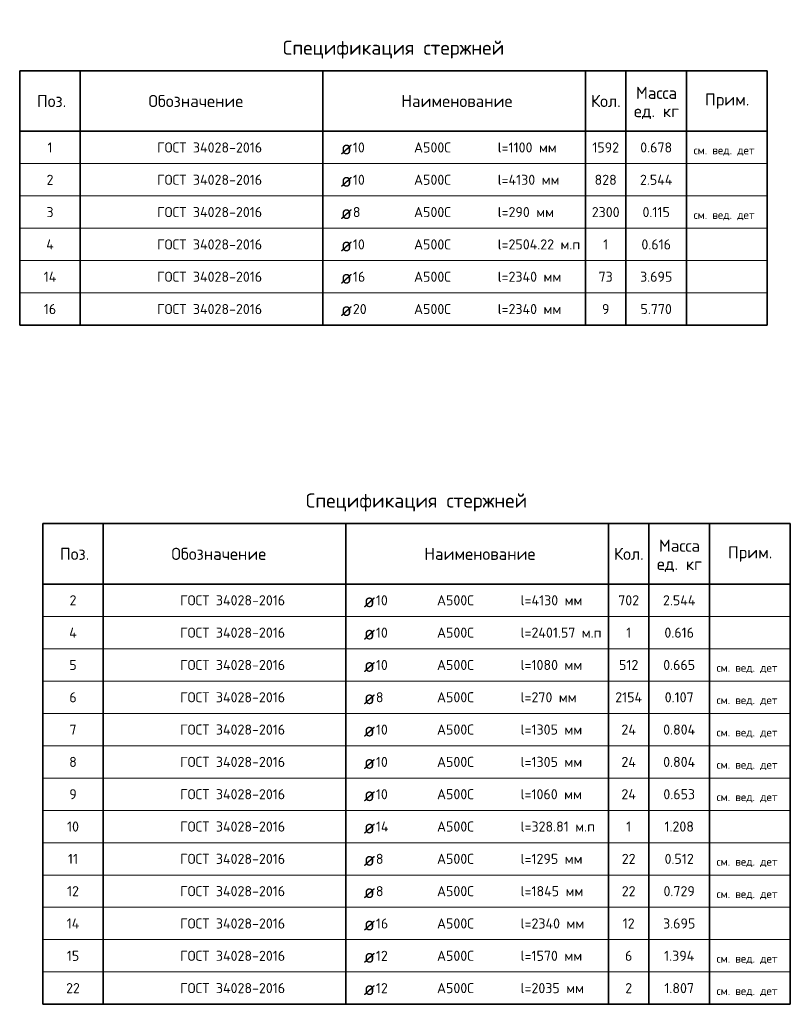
# Model space of a CAD drawing. Header units: millimetres. Extents: x 35810 to 83916, y -15093 to 15747.
# Tile 1 of 2: x 35810 to 54879, y -8625 to 15747. Entities that reach past the tile are written whole.
import ezdxf

# ---------------------------------------------------------------- set-up
doc = ezdxf.new("R2010")
doc.units = ezdxf.units.MM
doc.layers.add('Standard', color=7, linetype='Continuous', lineweight=25)
doc.styles.add('ARIAL', font='ARIAL.TTF')
doc.styles.add('ISOCPEUR', font='ISOCPEUR')

msp = doc.modelspace()

# ---------------------------------------------------------------- linework, layer by layer
at = {"layer": 'Standard', "color": 7, "linetype": 'Continuous', "lineweight": 35, "transparency": 33554687}
for p, q in [((54310, 14484), (35810, 14484)), ((35810, 14484), (35810, 12984)), ((37310, 14484), (37310, 12984)), ((43310, 14484), (43310, 12984)), ((49810, 14484), (49810, 12984)), ((50810, 14484), (50810, 12984)), ((52310, 14484), (52310, 12984)), ((54310, 14484), (54310, 12984)), ((54310, 12984), (35810, 12984)), ((35810, 12984), (35810, 12184)), ((37310, 12984), (37310, 12184)), ((43310, 12984), (43310, 12184)), ((49810, 12984), (49810, 12184)), ((50810, 12984), (50810, 12184)), ((52310, 12984), (52310, 12184)), ((54310, 12984), (54310, 12184)), ((35810, 12184), (35810, 11384)), ((37310, 12184), (37310, 11384)), ((43310, 12184), (43310, 11384)), ((49810, 12184), (49810, 11384)), ((50810, 12184), (50810, 11384)), ((52310, 12184), (52310, 11384)), ((54310, 12184), (54310, 11384)), ((35810, 11384), (35810, 10584)), ((37310, 11384), (37310, 10584)), ((43310, 11384), (43310, 10584)), ((49810, 11384), (49810, 10584)), ((50810, 11384), (50810, 10584)), ((52310, 11384), (52310, 10584)), ((54310, 11384), (54310, 10584)), ((35810, 10584), (35810, 9784)), ((37310, 10584), (37310, 9784)), ((43310, 10584), (43310, 9784)), ((49810, 10584), (49810, 9784)), ((50810, 10584), (50810, 9784)), ((52310, 10584), (52310, 9784)), ((54310, 10584), (54310, 9784)), ((35810, 9784), (35810, 8984)), ((37310, 9784), (37310, 8984)), ((43310, 9784), (43310, 8984)), ((49810, 9784), (49810, 8984)), ((50810, 9784), (50810, 8984)), ((52310, 9784), (52310, 8984)), ((54310, 9784), (54310, 8984)), ((35810, 8984), (35810, 8184)), ((37310, 8984), (37310, 8184)), ((43310, 8984), (43310, 8184)), ((49810, 8984), (49810, 8184)), ((50810, 8984), (50810, 8184)), ((52310, 8984), (52310, 8184)), ((54310, 8984), (54310, 8184)), ((35810, 8184), (54310, 8184)), ((54879, 3275), (36379, 3275)), ((36379, 3275), (36379, 1775)), ((37879, 3275), (37879, 1775)), ((43879, 3275), (43879, 1775)), ((50379, 3275), (50379, 1775)), ((51379, 3275), (51379, 1775)), ((52879, 3275), (52879, 1775)), ((54879, 3275), (54879, 1775)), ((54879, 1775), (36379, 1775)), ((36379, 1775), (36379, 975)), ((37879, 1775), (37879, 975)), ((43879, 1775), (43879, 975)), ((50379, 1775), (50379, 975)), ((51379, 1775), (51379, 975)), ((52879, 1775), (52879, 975)), ((54879, 1775), (54879, 975)), ((36379, 975), (36379, 175)), ((37879, 975), (37879, 175)), ((43879, 975), (43879, 175)), ((50379, 975), (50379, 175)), ((51379, 975), (51379, 175)), ((52879, 975), (52879, 175)), ((54879, 975), (54879, 175)), ((36379, 175), (36379, -625)), ((37879, 175), (37879, -625)), ((43879, 175), (43879, -625)), ((50379, 175), (50379, -625)), ((51379, 175), (51379, -625)), ((52879, 175), (52879, -625)), ((54879, 175), (54879, -625)), ((36379, -625), (36379, -1425)), ((37879, -625), (37879, -1425)), ((43879, -625), (43879, -1425)), ((50379, -625), (50379, -1425)), ((51379, -625), (51379, -1425)), ((52879, -625), (52879, -1425)), ((54879, -625), (54879, -1425)), ((36379, -1425), (36379, -2225)), ((37879, -1425), (37879, -2225)), ((43879, -1425), (43879, -2225)), ((50379, -1425), (50379, -2225)), ((51379, -1425), (51379, -2225)), ((52879, -1425), (52879, -2225)), ((54879, -1425), (54879, -2225)), ((36379, -2225), (36379, -3025)), ((37879, -2225), (37879, -3025)), ((43879, -2225), (43879, -3025)), ((50379, -2225), (50379, -3025)), ((51379, -2225), (51379, -3025)), ((52879, -2225), (52879, -3025)), ((54879, -2225), (54879, -3025)), ((36379, -3025), (36379, -3825)), ((37879, -3025), (37879, -3825)), ((43879, -3025), (43879, -3825)), ((50379, -3025), (50379, -3825)), ((51379, -3025), (51379, -3825)), ((52879, -3025), (52879, -3825)), ((54879, -3025), (54879, -3825)), ((36379, -3825), (36379, -4625)), ((37879, -3825), (37879, -4625)), ((43879, -3825), (43879, -4625)), ((50379, -3825), (50379, -4625)), ((51379, -3825), (51379, -4625)), ((52879, -3825), (52879, -4625)), ((54879, -3825), (54879, -4625)), ((36379, -4625), (36379, -5425)), ((37879, -4625), (37879, -5425)), ((43879, -4625), (43879, -5425)), ((50379, -4625), (50379, -5425)), ((51379, -4625), (51379, -5425)), ((52879, -4625), (52879, -5425)), ((54879, -4625), (54879, -5425)), ((36379, -5425), (36379, -6225)), ((37879, -5425), (37879, -6225)), ((43879, -5425), (43879, -6225)), ((50379, -5425), (50379, -6225)), ((51379, -5425), (51379, -6225)), ((52879, -5425), (52879, -6225)), ((54879, -5425), (54879, -6225)), ((36379, -6225), (36379, -7025)), ((37879, -6225), (37879, -7025)), ((43879, -6225), (43879, -7025)), ((50379, -6225), (50379, -7025)), ((51379, -6225), (51379, -7025)), ((52879, -6225), (52879, -7025)), ((54879, -6225), (54879, -7025)), ((36379, -7025), (36379, -7825)), ((37879, -7025), (37879, -7825)), ((43879, -7025), (43879, -7825)), ((50379, -7025), (50379, -7825)), ((51379, -7025), (51379, -7825)), ((52879, -7025), (52879, -7825)), ((54879, -7025), (54879, -7825)), ((36379, -7825), (36379, -8625)), ((37879, -7825), (37879, -8625)), ((43879, -7825), (43879, -8625)), ((50379, -7825), (50379, -8625)), ((51379, -7825), (51379, -8625)), ((52879, -7825), (52879, -8625)), ((54879, -7825), (54879, -8625)), ((36379, -8625), (54879, -8625))]:
    msp.add_line(p, q, dxfattribs=at)
at = {"layer": 'Standard', "color": 7, "linetype": 'Continuous', "lineweight": 13, "transparency": 33554687}
for p, q in [((54310, 12184), (35810, 12184)), ((54310, 11384), (35810, 11384)), ((54310, 10584), (35810, 10584)), ((54310, 9784), (35810, 9784)), ((54310, 8984), (35810, 8984)), ((54310, 8184), (35810, 8184)), ((54879, 975), (36379, 975)), ((54879, 175), (36379, 175)), ((54879, -625), (36379, -625)), ((54879, -1425), (36379, -1425)), ((54879, -2225), (36379, -2225)), ((54879, -3025), (36379, -3025)), ((54879, -3825), (36379, -3825)), ((54879, -4625), (36379, -4625)), ((54879, -5425), (36379, -5425)), ((54879, -6225), (36379, -6225)), ((54879, -7025), (36379, -7025)), ((54879, -7825), (36379, -7825)), ((54879, -8625), (36379, -8625))]:
    msp.add_line(p, q, dxfattribs=at)

# ---------------------------------------------------------------- texts
at = {"layer": 'Standard', "color": 7, "linetype": 'Continuous', "lineweight": 35, "transparency": 33554687, "style": 'ISOCPEUR'}
for s, insert, char_height, width, attachment_point in [('\\A1;{\\fISOCPEUR|i0|b0;\\H350.000000;\\W1.000000;\\C7;Спецификация стержней}\\P', (45060, 14784), 350, 5562.76, 8), ('\\A1;{\\fISOCPEUR|i0|b0;\\H300.000000;\\W1.000000;\\C7;Обозначение}\\P', (40168, 13734), 300, 2501.27, 5), ('\\A1;{\\fISOCPEUR|i0|b0;\\H300.000000;\\W1.000000;\\C7;Поз.}\\P', (36600, 13734), 300, 873.68, 5), ('\\A1;{\\fISOCPEUR|i0|b0;\\H300.000000;\\W1.000000;\\C7;Наименование}\\P', (46627, 13734), 300, 2786.67, 5), ('\\A1;{\\fISOCPEUR|i0|b0;\\H300.000000;\\W1.000000;\\C7;Кол.}\\P', (50313, 13734), 300, 888.89, 5), ('\\A1;{\\fISOCPEUR|i0|b0;\\H300.000000;\\W1.000000;\\C7;Прим.}\\P', (53317, 13731), 300, 1131.43, 5), ('\\A1;{\\fISOCPEUR|i0|b0;\\H250.000000;\\W1.000000;\\C7;ГОСТ 34028-2016}\\P', (39210, 12584), 250, 2745.41, 4), ('\\A1;{\\fISOCPEUR|i0|b0;\\H250.000000;\\W1.000000;\\C7;l=1100 мм}\\P', (47638, 12584), 250, 1538.1, 4), ('\\A1;{\\fISOCPEUR|i0|b0;\\H250.000000;\\W1.000000;\\C7;1}\\P', (36560, 12584), 250, 194.44, 5), ('\\A1;{\\fISOCPEUR|i0|b0;\\H350.000000;\\W1.000000;\\C7;ø}\\P', (43755, 12584), 350, 458.18, 4), ('\\A1;{\\fISOCPEUR|i0|b0;\\H250.000000;\\W1.000000;\\C7;10}\\P', (44054, 12584), 250, 393.75, 4), ('\\A1;{\\fISOCPEUR|i0|b0;\\H250.000000;\\W1.000000;\\C7;А500С}\\P', (45567, 12584), 250, 1043.59, 4), ('\\A1;{\\fISOCPEUR|i0|b0;\\H250.000000;\\W1.000000;\\C7;1592}\\P', (50310, 12584), 250, 758.33, 5), ('\\A1;{\\fISOCPEUR|i0|b0;\\H250.000000;\\W1.000000;\\C7;0.678}\\P', (51560, 12584), 250, 892.42, 5), ('\\A1;{\\fISOCPEUR|i0|b0;\\H250.000000;\\W1.000000;\\C7;ГОСТ 34028-2016}\\P', (39210, 11784), 250, 2745.41, 4), ('\\A1;{\\fISOCPEUR|i0|b0;\\H250.000000;\\W1.000000;\\C7;2}\\P', (36560, 11784), 250, 272.22, 5), ('\\A1;{\\fISOCPEUR|i0|b0;\\H350.000000;\\W1.000000;\\C7;ø}\\P', (43755, 11784), 350, 458.18, 4), ('\\A1;{\\fISOCPEUR|i0|b0;\\H250.000000;\\W1.000000;\\C7;10}\\P', (44054, 11784), 250, 393.75, 4), ('\\A1;{\\fISOCPEUR|i0|b0;\\H250.000000;\\W1.000000;\\C7;А500С}\\P', (45567, 11784), 250, 1043.59, 4), ('\\A1;{\\fISOCPEUR|i0|b0;\\H250.000000;\\W1.000000;\\C7;l=4130 мм}\\P', (47638, 11784), 250, 1617.19, 4), ('\\A1;{\\fISOCPEUR|i0|b0;\\H250.000000;\\W1.000000;\\C7;828}\\P', (50310, 11784), 250, 639.13, 5), ('\\A1;{\\fISOCPEUR|i0|b0;\\H250.000000;\\W1.000000;\\C7;2.544}\\P', (51560, 11784), 250, 942.86, 5), ('\\A1;{\\fISOCPEUR|i0|b0;\\H250.000000;\\W1.000000;\\C7;ГОСТ 34028-2016}\\P', (39210, 10984), 250, 2745.41, 4), ('\\A1;{\\fISOCPEUR|i0|b0;\\H250.000000;\\W1.000000;\\C7;3}\\P', (36560, 10984), 250, 272.22, 5), ('\\A1;{\\fISOCPEUR|i0|b0;\\H350.000000;\\W1.000000;\\C7;ø}\\P', (43755, 10984), 350, 458.18, 4), ('\\A1;{\\fISOCPEUR|i0|b0;\\H250.000000;\\W1.000000;\\C7;8}\\P', (44054, 10984), 250, 272.22, 4), ('\\A1;{\\fISOCPEUR|i0|b0;\\H250.000000;\\W1.000000;\\C7;А500С}\\P', (45567, 10984), 250, 1043.59, 4), ('\\A1;{\\fISOCPEUR|i0|b0;\\H250.000000;\\W1.000000;\\C7;l=290 мм}\\P', (47638, 10984), 250, 1470.54, 4), ('\\A1;{\\fISOCPEUR|i0|b0;\\H250.000000;\\W1.000000;\\C7;2300}\\P', (50310, 10984), 250, 816.67, 5), ('\\A1;{\\fISOCPEUR|i0|b0;\\H250.000000;\\W1.000000;\\C7;0.115}\\P', (51560, 10984), 250, 777.27, 5), ('\\A1;{\\fISOCPEUR|i0|b0;\\H250.000000;\\W1.000000;\\C7;ГОСТ 34028-2016}\\P', (39210, 10184), 250, 2745.41, 4), ('\\A1;{\\fISOCPEUR|i0|b0;\\H250.000000;\\W1.000000;\\C7;4}\\P', (36560, 10184), 250, 300, 5), ('\\A1;{\\fISOCPEUR|i0|b0;\\H350.000000;\\W1.000000;\\C7;ø}\\P', (43755, 10184), 350, 458.18, 4), ('\\A1;{\\fISOCPEUR|i0|b0;\\H250.000000;\\W1.000000;\\C7;10}\\P', (44054, 10184), 250, 393.75, 4), ('\\A1;{\\fISOCPEUR|i0|b0;\\H250.000000;\\W1.000000;\\C7;А500С}\\P', (45567, 10184), 250, 1043.59, 4), ('\\A1;{\\fISOCPEUR|i0|b0;\\H250.000000;\\W1.000000;\\C7;l=2504.22 м.п}\\P', (47638, 10184), 250, 2146.99, 4), ('\\A1;{\\fISOCPEUR|i0|b0;\\H250.000000;\\W1.000000;\\C7;1}\\P', (50310, 10184), 250, 194.44, 5), ('\\A1;{\\fISOCPEUR|i0|b0;\\H250.000000;\\W1.000000;\\C7;0.616}\\P', (51560, 10184), 250, 834.85, 5), ('\\A1;{\\fISOCPEUR|i0|b0;\\H250.000000;\\W1.000000;\\C7;14}\\P', (36560, 9384), 250, 420.59, 5), ('\\A1;{\\fISOCPEUR|i0|b0;\\H250.000000;\\W1.000000;\\C7;ГОСТ 34028-2016}\\P', (39210, 9384), 250, 2745.41, 4), ('\\A1;{\\fISOCPEUR|i0|b0;\\H250.000000;\\W1.000000;\\C7;16}\\P', (44054, 9384), 250, 393.75, 4), ('\\A1;{\\fISOCPEUR|i0|b0;\\H250.000000;\\W1.000000;\\C7;А500С}\\P', (45567, 9384), 250, 1043.59, 4), ('\\A1;{\\fISOCPEUR|i0|b0;\\H250.000000;\\W1.000000;\\C7;l=2340 мм}\\P', (47638, 9384), 250, 1671.09, 4), ('\\A1;{\\fISOCPEUR|i0|b0;\\H250.000000;\\W1.000000;\\C7;73}\\P', (50310, 9384), 250, 459.38, 5), ('\\A1;{\\fISOCPEUR|i0|b0;\\H250.000000;\\W1.000000;\\C7;3.695}\\P', (51560, 9384), 250, 892.42, 5), ('\\A1;{\\fISOCPEUR|i0|b0;\\H350.000000;\\W1.000000;\\C7;ø}\\P', (43755, 9384), 350, 458.18, 4), ('\\A1;{\\fISOCPEUR|i0|b0;\\H250.000000;\\W1.000000;\\C7;ГОСТ 34028-2016}\\P', (39210, 8584), 250, 2745.41, 4), ('\\A1;{\\fISOCPEUR|i0|b0;\\H250.000000;\\W1.000000;\\C7;16}\\P', (36560, 8584), 250, 393.75, 5), ('\\A1;{\\fISOCPEUR|i0|b0;\\H350.000000;\\W1.000000;\\C7;ø}\\P', (43755, 8584), 350, 458.18, 4), ('\\A1;{\\fISOCPEUR|i0|b0;\\H250.000000;\\W1.000000;\\C7;20}\\P', (44054, 8584), 250, 459.37, 4), ('\\A1;{\\fISOCPEUR|i0|b0;\\H250.000000;\\W1.000000;\\C7;А500С}\\P', (45567, 8584), 250, 1043.59, 4), ('\\A1;{\\fISOCPEUR|i0|b0;\\H250.000000;\\W1.000000;\\C7;l=2340 мм}\\P', (47638, 8584), 250, 1671.09, 4), ('\\A1;{\\fISOCPEUR|i0|b0;\\H250.000000;\\W1.000000;\\C7;9}\\P', (50310, 8584), 250, 272.22, 5), ('\\A1;{\\fISOCPEUR|i0|b0;\\H250.000000;\\W1.000000;\\C7;5.770}\\P', (51560, 8584), 250, 892.42, 5), ('\\A1;{\\fISOCPEUR|i0|b0;\\H350.000000;\\W1.000000;\\C7;Спецификация стержней}\\P', (45629, 3575), 350, 5562.76, 8), ('\\A1;{\\fISOCPEUR|i0|b0;\\H300.000000;\\W1.000000;\\C7;Обозначение}\\P', (40736, 2525), 300, 2501.27, 5), ('\\A1;{\\fISOCPEUR|i0|b0;\\H300.000000;\\W1.000000;\\C7;Поз.}\\P', (37169, 2525), 300, 873.68, 5), ('\\A1;{\\fISOCPEUR|i0|b0;\\H300.000000;\\W1.000000;\\C7;Наименование}\\P', (47196, 2525), 300, 2786.67, 5), ('\\A1;{\\fISOCPEUR|i0|b0;\\H300.000000;\\W1.000000;\\C7;Кол.}\\P', (50882, 2525), 300, 888.89, 5), ('\\A1;{\\fISOCPEUR|i0|b0;\\H300.000000;\\W1.000000;\\C7;Прим.}\\P', (53885, 2522), 300, 1131.43, 5), ('\\A1;{\\fISOCPEUR|i0|b0;\\H250.000000;\\W1.000000;\\C7;ГОСТ 34028-2016}\\P', (39779, 1375), 250, 2745.41, 4), ('\\A1;{\\fISOCPEUR|i0|b0;\\H250.000000;\\W1.000000;\\C7;2}\\P', (37129, 1375), 250, 272.22, 5), ('\\A1;{\\fISOCPEUR|i0|b0;\\H350.000000;\\W1.000000;\\C7;ø}\\P', (44324, 1375), 350, 458.18, 4), ('\\A1;{\\fISOCPEUR|i0|b0;\\H250.000000;\\W1.000000;\\C7;10}\\P', (44623, 1375), 250, 393.75, 4), ('\\A1;{\\fISOCPEUR|i0|b0;\\H250.000000;\\W1.000000;\\C7;А500С}\\P', (46135, 1375), 250, 1043.59, 4), ('\\A1;{\\fISOCPEUR|i0|b0;\\H250.000000;\\W1.000000;\\C7;l=4130 мм}\\P', (48206, 1375), 250, 1617.19, 4), ('\\A1;{\\fISOCPEUR|i0|b0;\\H250.000000;\\W1.000000;\\C7;702}\\P', (50879, 1375), 250, 639.13, 5), ('\\A1;{\\fISOCPEUR|i0|b0;\\H250.000000;\\W1.000000;\\C7;2.544}\\P', (52129, 1375), 250, 942.86, 5), ('\\A1;{\\fISOCPEUR|i0|b0;\\H250.000000;\\W1.000000;\\C7;ГОСТ 34028-2016}\\P', (39779, 575), 250, 2745.41, 4), ('\\A1;{\\fISOCPEUR|i0|b0;\\H250.000000;\\W1.000000;\\C7;l=2401.57 м.п}\\P', (48206, 575), 250, 2093.98, 4), ('\\A1;{\\fISOCPEUR|i0|b0;\\H250.000000;\\W1.000000;\\C7;4}\\P', (37129, 575), 250, 300, 5), ('\\A1;{\\fISOCPEUR|i0|b0;\\H350.000000;\\W1.000000;\\C7;ø}\\P', (44324, 575), 350, 458.18, 4), ('\\A1;{\\fISOCPEUR|i0|b0;\\H250.000000;\\W1.000000;\\C7;10}\\P', (44623, 575), 250, 393.75, 4), ('\\A1;{\\fISOCPEUR|i0|b0;\\H250.000000;\\W1.000000;\\C7;А500С}\\P', (46135, 575), 250, 1043.59, 4), ('\\A1;{\\fISOCPEUR|i0|b0;\\H250.000000;\\W1.000000;\\C7;1}\\P', (50879, 575), 250, 194.44, 5), ('\\A1;{\\fISOCPEUR|i0|b0;\\H250.000000;\\W1.000000;\\C7;0.616}\\P', (52129, 575), 250, 834.85, 5), ('\\A1;{\\fISOCPEUR|i0|b0;\\H250.000000;\\W1.000000;\\C7;ГОСТ 34028-2016}\\P', (39779, -225), 250, 2745.41, 4), ('\\A1;{\\fISOCPEUR|i0|b0;\\H250.000000;\\W1.000000;\\C7;l=1080 мм}\\P', (48206, -225), 250, 1592.06, 4), ('\\A1;{\\fISOCPEUR|i0|b0;\\H250.000000;\\W1.000000;\\C7;5}\\P', (37129, -225), 250, 272.22, 5), ('\\A1;{\\fISOCPEUR|i0|b0;\\H350.000000;\\W1.000000;\\C7;ø}\\P', (44324, -225), 350, 458.18, 4), ('\\A1;{\\fISOCPEUR|i0|b0;\\H250.000000;\\W1.000000;\\C7;10}\\P', (44623, -225), 250, 393.75, 4), ('\\A1;{\\fISOCPEUR|i0|b0;\\H250.000000;\\W1.000000;\\C7;А500С}\\P', (46135, -225), 250, 1043.59, 4), ('\\A1;{\\fISOCPEUR|i0|b0;\\H250.000000;\\W1.000000;\\C7;512}\\P', (50879, -225), 250, 578.26, 5), ('\\A1;{\\fISOCPEUR|i0|b0;\\H250.000000;\\W1.000000;\\C7;0.665}\\P', (52129, -225), 250, 892.42, 5), ('\\A1;{\\fISOCPEUR|i0|b0;\\H250.000000;\\W1.000000;\\C7;ГОСТ 34028-2016}\\P', (39779, -1025), 250, 2745.41, 4), ('\\A1;{\\fISOCPEUR|i0|b0;\\H250.000000;\\W1.000000;\\C7;6}\\P', (37129, -1025), 250, 272.22, 5), ('\\A1;{\\fISOCPEUR|i0|b0;\\H350.000000;\\W1.000000;\\C7;ø}\\P', (44324, -1025), 350, 458.18, 4), ('\\A1;{\\fISOCPEUR|i0|b0;\\H250.000000;\\W1.000000;\\C7;8}\\P', (44623, -1025), 250, 272.22, 4), ('\\A1;{\\fISOCPEUR|i0|b0;\\H250.000000;\\W1.000000;\\C7;А500С}\\P', (46135, -1025), 250, 1043.59, 4), ('\\A1;{\\fISOCPEUR|i0|b0;\\H250.000000;\\W1.000000;\\C7;l=270 мм}\\P', (48206, -1025), 250, 1470.54, 4), ('\\A1;{\\fISOCPEUR|i0|b0;\\H250.000000;\\W1.000000;\\C7;2154}\\P', (50879, -1025), 250, 783.87, 5), ('\\A1;{\\fISOCPEUR|i0|b0;\\H250.000000;\\W1.000000;\\C7;0.107}\\P', (52129, -1025), 250, 834.85, 5), ('\\A1;{\\fISOCPEUR|i0|b0;\\H250.000000;\\W1.000000;\\C7;7}\\P', (37129, -1825), 250, 272.22, 5), ('\\A1;{\\fISOCPEUR|i0|b0;\\H250.000000;\\W1.000000;\\C7;ГОСТ 34028-2016}\\P', (39779, -1825), 250, 2745.41, 4), ('\\A1;{\\fISOCPEUR|i0|b0;\\H250.000000;\\W1.000000;\\C7;10}\\P', (44623, -1825), 250, 393.75, 4), ('\\A1;{\\fISOCPEUR|i0|b0;\\H250.000000;\\W1.000000;\\C7;А500С}\\P', (46135, -1825), 250, 1043.59, 4), ('\\A1;{\\fISOCPEUR|i0|b0;\\H250.000000;\\W1.000000;\\C7;l=1305 мм}\\P', (48206, -1825), 250, 1592.06, 4), ('\\A1;{\\fISOCPEUR|i0|b0;\\H250.000000;\\W1.000000;\\C7;24}\\P', (50879, -1825), 250, 485.29, 5), ('\\A1;{\\fISOCPEUR|i0|b0;\\H250.000000;\\W1.000000;\\C7;0.804}\\P', (52129, -1825), 250, 917.65, 5), ('\\A1;{\\fISOCPEUR|i0|b0;\\H350.000000;\\W1.000000;\\C7;ø}\\P', (44324, -1825), 350, 458.18, 4), ('\\A1;{\\fISOCPEUR|i0|b0;\\H250.000000;\\W1.000000;\\C7;ГОСТ 34028-2016}\\P', (39779, -2625), 250, 2745.41, 4), ('\\A1;{\\fISOCPEUR|i0|b0;\\H250.000000;\\W1.000000;\\C7;l=1305 мм}\\P', (48206, -2625), 250, 1592.06, 4), ('\\A1;{\\fISOCPEUR|i0|b0;\\H250.000000;\\W1.000000;\\C7;8}\\P', (37129, -2625), 250, 272.22, 5), ('\\A1;{\\fISOCPEUR|i0|b0;\\H350.000000;\\W1.000000;\\C7;ø}\\P', (44324, -2625), 350, 458.18, 4), ('\\A1;{\\fISOCPEUR|i0|b0;\\H250.000000;\\W1.000000;\\C7;10}\\P', (44623, -2625), 250, 393.75, 4), ('\\A1;{\\fISOCPEUR|i0|b0;\\H250.000000;\\W1.000000;\\C7;А500С}\\P', (46135, -2625), 250, 1043.59, 4), ('\\A1;{\\fISOCPEUR|i0|b0;\\H250.000000;\\W1.000000;\\C7;24}\\P', (50879, -2625), 250, 485.29, 5), ('\\A1;{\\fISOCPEUR|i0|b0;\\H250.000000;\\W1.000000;\\C7;0.804}\\P', (52129, -2625), 250, 917.65, 5), ('\\A1;{\\fISOCPEUR|i0|b0;\\H250.000000;\\W1.000000;\\C7;ГОСТ 34028-2016}\\P', (39779, -3425), 250, 2745.41, 4), ('\\A1;{\\fISOCPEUR|i0|b0;\\H250.000000;\\W1.000000;\\C7;l=1060 мм}\\P', (48206, -3425), 250, 1592.06, 4), ('\\A1;{\\fISOCPEUR|i0|b0;\\H250.000000;\\W1.000000;\\C7;9}\\P', (37129, -3425), 250, 272.22, 5), ('\\A1;{\\fISOCPEUR|i0|b0;\\H350.000000;\\W1.000000;\\C7;ø}\\P', (44324, -3425), 350, 458.18, 4), ('\\A1;{\\fISOCPEUR|i0|b0;\\H250.000000;\\W1.000000;\\C7;10}\\P', (44623, -3425), 250, 393.75, 4), ('\\A1;{\\fISOCPEUR|i0|b0;\\H250.000000;\\W1.000000;\\C7;А500С}\\P', (46135, -3425), 250, 1043.59, 4), ('\\A1;{\\fISOCPEUR|i0|b0;\\H250.000000;\\W1.000000;\\C7;24}\\P', (50879, -3425), 250, 485.29, 5), ('\\A1;{\\fISOCPEUR|i0|b0;\\H250.000000;\\W1.000000;\\C7;0.653}\\P', (52129, -3425), 250, 892.42, 5), ('\\A1;{\\fISOCPEUR|i0|b0;\\H250.000000;\\W1.000000;\\C7;ГОСТ 34028-2016}\\P', (39779, -4225), 250, 2745.41, 4), ('\\A1;{\\fISOCPEUR|i0|b0;\\H250.000000;\\W1.000000;\\C7;l=328.81 м.п}\\P', (48206, -4225), 250, 1893.33, 4), ('\\A1;{\\fISOCPEUR|i0|b0;\\H250.000000;\\W1.000000;\\C7;10}\\P', (37129, -4225), 250, 393.75, 5), ('\\A1;{\\fISOCPEUR|i0|b0;\\H350.000000;\\W1.000000;\\C7;ø}\\P', (44324, -4225), 350, 458.18, 4), ('\\A1;{\\fISOCPEUR|i0|b0;\\H250.000000;\\W1.000000;\\C7;14}\\P', (44623, -4225), 250, 420.59, 4), ('\\A1;{\\fISOCPEUR|i0|b0;\\H250.000000;\\W1.000000;\\C7;А500С}\\P', (46135, -4225), 250, 1043.59, 4), ('\\A1;{\\fISOCPEUR|i0|b0;\\H250.000000;\\W1.000000;\\C7;1}\\P', (50879, -4225), 250, 194.44, 5), ('\\A1;{\\fISOCPEUR|i0|b0;\\H250.000000;\\W1.000000;\\C7;1.208}\\P', (52129, -4225), 250, 834.85, 5), ('\\A1;{\\fISOCPEUR|i0|b0;\\H250.000000;\\W1.000000;\\C7;ГОСТ 34028-2016}\\P', (39779, -5025), 250, 2745.41, 4), ('\\A1;{\\fISOCPEUR|i0|b0;\\H250.000000;\\W1.000000;\\C7;l=1295 мм}\\P', (48206, -5025), 250, 1592.06, 4), ('\\A1;{\\fISOCPEUR|i0|b0;\\H250.000000;\\W1.000000;\\C7;11}\\P', (37129, -5025), 250, 328.12, 5), ('\\A1;{\\fISOCPEUR|i0|b0;\\H350.000000;\\W1.000000;\\C7;ø}\\P', (44324, -5025), 350, 458.18, 4), ('\\A1;{\\fISOCPEUR|i0|b0;\\H250.000000;\\W1.000000;\\C7;8}\\P', (44623, -5025), 250, 272.22, 4), ('\\A1;{\\fISOCPEUR|i0|b0;\\H250.000000;\\W1.000000;\\C7;А500С}\\P', (46135, -5025), 250, 1043.59, 4), ('\\A1;{\\fISOCPEUR|i0|b0;\\H250.000000;\\W1.000000;\\C7;22}\\P', (50879, -5025), 250, 459.38, 5), ('\\A1;{\\fISOCPEUR|i0|b0;\\H250.000000;\\W1.000000;\\C7;0.512}\\P', (52129, -5025), 250, 834.85, 5), ('\\A1;{\\fISOCPEUR|i0|b0;\\H250.000000;\\W1.000000;\\C7;ГОСТ 34028-2016}\\P', (39779, -5825), 250, 2745.41, 4), ('\\A1;{\\fISOCPEUR|i0|b0;\\H250.000000;\\W1.000000;\\C7;12}\\P', (37129, -5825), 250, 393.75, 5), ('\\A1;{\\fISOCPEUR|i0|b0;\\H350.000000;\\W1.000000;\\C7;ø}\\P', (44324, -5825), 350, 458.18, 4), ('\\A1;{\\fISOCPEUR|i0|b0;\\H250.000000;\\W1.000000;\\C7;8}\\P', (44623, -5825), 250, 272.22, 4), ('\\A1;{\\fISOCPEUR|i0|b0;\\H250.000000;\\W1.000000;\\C7;А500С}\\P', (46135, -5825), 250, 1043.59, 4), ('\\A1;{\\fISOCPEUR|i0|b0;\\H250.000000;\\W1.000000;\\C7;l=1845 мм}\\P', (48206, -5825), 250, 1617.19, 4), ('\\A1;{\\fISOCPEUR|i0|b0;\\H250.000000;\\W1.000000;\\C7;22}\\P', (50879, -5825), 250, 459.38, 5), ('\\A1;{\\fISOCPEUR|i0|b0;\\H250.000000;\\W1.000000;\\C7;0.729}\\P', (52129, -5825), 250, 892.42, 5), ('\\A1;{\\fISOCPEUR|i0|b0;\\H250.000000;\\W1.000000;\\C7;ГОСТ 34028-2016}\\P', (39779, -6625), 250, 2745.41, 4), ('\\A1;{\\fISOCPEUR|i0|b0;\\H250.000000;\\W1.000000;\\C7;14}\\P', (37129, -6625), 250, 420.59, 5), ('\\A1;{\\fISOCPEUR|i0|b0;\\H350.000000;\\W1.000000;\\C7;ø}\\P', (44324, -6625), 350, 458.18, 4), ('\\A1;{\\fISOCPEUR|i0|b0;\\H250.000000;\\W1.000000;\\C7;16}\\P', (44623, -6625), 250, 393.75, 4), ('\\A1;{\\fISOCPEUR|i0|b0;\\H250.000000;\\W1.000000;\\C7;А500С}\\P', (46135, -6625), 250, 1043.59, 4), ('\\A1;{\\fISOCPEUR|i0|b0;\\H250.000000;\\W1.000000;\\C7;l=2340 мм}\\P', (48206, -6625), 250, 1671.09, 4), ('\\A1;{\\fISOCPEUR|i0|b0;\\H250.000000;\\W1.000000;\\C7;12}\\P', (50879, -6625), 250, 393.75, 5), ('\\A1;{\\fISOCPEUR|i0|b0;\\H250.000000;\\W1.000000;\\C7;3.695}\\P', (52129, -6625), 250, 892.42, 5), ('\\A1;{\\fISOCPEUR|i0|b0;\\H250.000000;\\W1.000000;\\C7;15}\\P', (37129, -7425), 250, 393.75, 5), ('\\A1;{\\fISOCPEUR|i0|b0;\\H250.000000;\\W1.000000;\\C7;ГОСТ 34028-2016}\\P', (39779, -7425), 250, 2745.41, 4), ('\\A1;{\\fISOCPEUR|i0|b0;\\H250.000000;\\W1.000000;\\C7;12}\\P', (44623, -7425), 250, 393.75, 4), ('\\A1;{\\fISOCPEUR|i0|b0;\\H250.000000;\\W1.000000;\\C7;А500С}\\P', (46135, -7425), 250, 1043.59, 4), ('\\A1;{\\fISOCPEUR|i0|b0;\\H250.000000;\\W1.000000;\\C7;l=1570 мм}\\P', (48206, -7425), 250, 1592.06, 4), ('\\A1;{\\fISOCPEUR|i0|b0;\\H250.000000;\\W1.000000;\\C7;6}\\P', (50879, -7425), 250, 272.22, 5), ('\\A1;{\\fISOCPEUR|i0|b0;\\H250.000000;\\W1.000000;\\C7;1.394}\\P', (52129, -7425), 250, 860.29, 5), ('\\A1;{\\fISOCPEUR|i0|b0;\\H350.000000;\\W1.000000;\\C7;ø}\\P', (44324, -7425), 350, 458.18, 4), ('\\A1;{\\fISOCPEUR|i0|b0;\\H250.000000;\\W1.000000;\\C7;ГОСТ 34028-2016}\\P', (39779, -8225), 250, 2745.41, 4), ('\\A1;{\\fISOCPEUR|i0|b0;\\H250.000000;\\W1.000000;\\C7;22}\\P', (37129, -8225), 250, 459.38, 5), ('\\A1;{\\fISOCPEUR|i0|b0;\\H350.000000;\\W1.000000;\\C7;ø}\\P', (44324, -8225), 350, 458.18, 4), ('\\A1;{\\fISOCPEUR|i0|b0;\\H250.000000;\\W1.000000;\\C7;12}\\P', (44623, -8225), 250, 393.75, 4), ('\\A1;{\\fISOCPEUR|i0|b0;\\H250.000000;\\W1.000000;\\C7;А500С}\\P', (46135, -8225), 250, 1043.59, 4), ('\\A1;{\\fISOCPEUR|i0|b0;\\H250.000000;\\W1.000000;\\C7;l=2035 мм}\\P', (48206, -8225), 250, 1646.03, 4), ('\\A1;{\\fISOCPEUR|i0|b0;\\H250.000000;\\W1.000000;\\C7;2}\\P', (50879, -8225), 250, 272.22, 5), ('\\A1;{\\fISOCPEUR|i0|b0;\\H250.000000;\\W1.000000;\\C7;1.807}\\P', (52129, -8225), 250, 834.85, 5)]:
    msp.add_mtext(s, dxfattribs=dict(at, insert=insert, char_height=char_height, width=width, attachment_point=attachment_point))
at = {"layer": 'Standard', "color": 7, "linetype": 'Continuous', "lineweight": 35, "transparency": 33554687, "char_height": 300, "width": 1244.51, "attachment_point": 2, "line_spacing_factor": 0.903614, "style": 'ARIAL'}
for insert in [(51567, 14086), (52135, 2877)]:
    msp.add_mtext('\\A1;{\\fISOCPEUR|i0|b0;\\H300.000000;\\W1.000000;\\C7;Масса}\\P{\\fISOCPEUR|i0|b0;\\H300.000000;\\W1.000000;\\C7;ед. кг}\\P', dxfattribs=dict(at, insert=insert))
at = {"layer": 'Standard', "color": 7, "linetype": 'Continuous', "lineweight": 13, "transparency": 33554687, "char_height": 200, "attachment_point": 7}
for s, insert, width, style in [('\\A1;{\\fISOCPEUR|i0|b0;\\H200.000000;\\W1.000000;\\C7;см. вед. дет}\\P', (52486, 12383), 1617.44, 'ISOCPEUR'), ('}\\P', (52486, 11583), 69.93, 'ARIAL'), ('\\A1;{\\fISOCPEUR|i0|b0;\\H200.000000;\\W1.000000;\\C7;см. вед. дет}\\P', (52486, 10783), 1617.44, 'ISOCPEUR'), ('}\\P', (52486, 9983), 69.93, 'ARIAL'), ('}\\P', (52486, 9183), 69.93, 'ARIAL'), ('}\\P', (52486, 8383), 69.93, 'ARIAL'), ('}\\P', (53054, 1174), 69.93, 'ARIAL'), ('}\\P', (53054, 374), 69.93, 'ARIAL'), ('\\A1;{\\fISOCPEUR|i0|b0;\\H200.000000;\\W1.000000;\\C7;см. вед. дет}\\P', (53054, -426), 1617.44, 'ISOCPEUR'), ('\\A1;{\\fISOCPEUR|i0|b0;\\H200.000000;\\W1.000000;\\C7;см. вед. дет}\\P', (53054, -1226), 1617.44, 'ISOCPEUR'), ('\\A1;{\\fISOCPEUR|i0|b0;\\H200.000000;\\W1.000000;\\C7;см. вед. дет}\\P', (53054, -2026), 1617.44, 'ISOCPEUR'), ('\\A1;{\\fISOCPEUR|i0|b0;\\H200.000000;\\W1.000000;\\C7;см. вед. дет}\\P', (53054, -2826), 1617.44, 'ISOCPEUR'), ('\\A1;{\\fISOCPEUR|i0|b0;\\H200.000000;\\W1.000000;\\C7;см. вед. дет}\\P', (53054, -3626), 1617.44, 'ISOCPEUR'), ('}\\P', (53054, -4426), 69.93, 'ARIAL'), ('\\A1;{\\fISOCPEUR|i0|b0;\\H200.000000;\\W1.000000;\\C7;см. вед. дет}\\P', (53054, -5226), 1617.44, 'ISOCPEUR'), ('\\A1;{\\fISOCPEUR|i0|b0;\\H200.000000;\\W1.000000;\\C7;см. вед. дет}\\P', (53054, -6026), 1617.44, 'ISOCPEUR'), ('}\\P', (53054, -6826), 69.93, 'ARIAL'), ('\\A1;{\\fISOCPEUR|i0|b0;\\H200.000000;\\W1.000000;\\C7;см. вед. дет}\\P', (53054, -7626), 1617.44, 'ISOCPEUR'), ('\\A1;{\\fISOCPEUR|i0|b0;\\H200.000000;\\W1.000000;\\C7;см. вед. дет}\\P', (53054, -8426), 1617.44, 'ISOCPEUR')]:
    msp.add_mtext(s, dxfattribs=dict(at, insert=insert, width=width, style=style))

doc.saveas('drawing.dxf')
